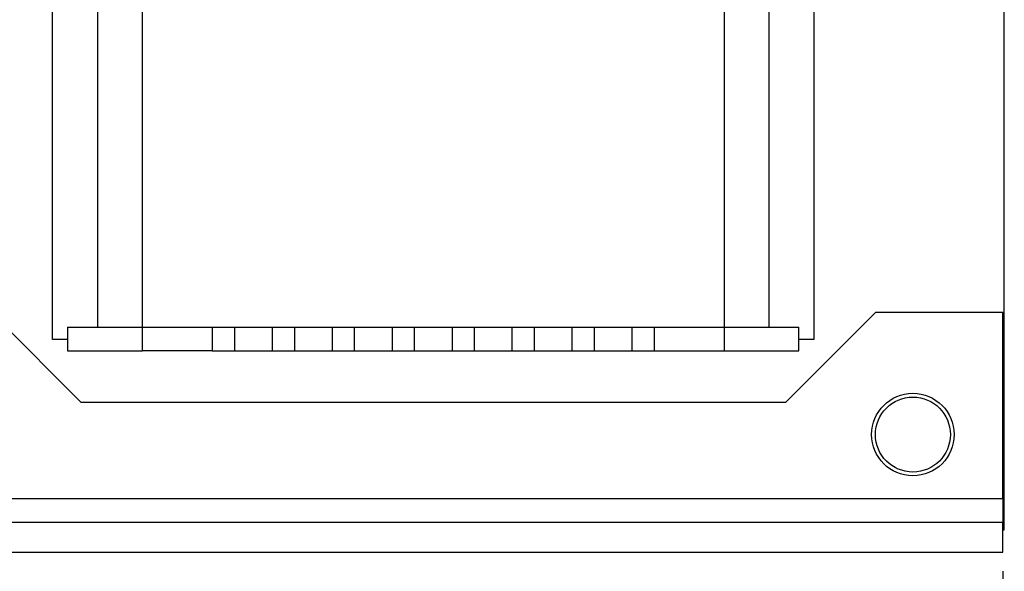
# Model space of a CAD drawing. Header units: inches. Extents: x 0 to 17, y 0 to 11.
# Tile 3 of 24: x 2.8 to 5.4, y 2.1 to 3.6. Entities that reach past the tile are written whole.
import ezdxf

# ---------------------------------------------------------------- set-up
doc = ezdxf.new("R2010")
doc.units = ezdxf.units.IN
doc.header["$MEASUREMENT"] = 0
doc.linetypes.add('SLD-Solid', pattern=[0])
doc.layers.add('DIMENSIONS', color=140, linetype='SLD-Solid', lineweight=25)
doc.styles.add('SLDTEXTSTYLE0', font='GOTHIC.TTF', dxfattribs={"width": 0.913})
doc.dimstyles.new('SLDDIMSTYLE0', dxfattribs={"dimtxt": 0.15, "dimasz": 0.18, "dimexe": 0, "dimexo": 0.0625, "dimgap": 0.0375, "dimtad": 0, "dimtih": 1, "dimtoh": 1, "dimrnd": 1e-09, "dimzin": 12, "dimdsep": 46, "dimtxsty": 'SLDTEXTSTYLE0', "dimsah": 1, "dimcen": 0.09, "dimadec": 0, "dimazin": 3, "dimtfac": 1, "dimtofl": 0, "dimtmove": 0, "dimatfit": 3, "dimfxl": 0, "dimfrac": 2, "dimtolj": 1, "dimtzin": 12, "dimarcsym": 0})

# ---------------------------------------------------------------- blocks, each defined once
blk = doc.blocks.new('_D')
at = {"layer": 'DIMENSIONS'}
for p, q in [((2.4399, 2.1132), (2.4399, 1.6445)), ((5.432, 2.1132), (5.432, 1.6445)), ((2.4399, 1.7695), (3.5648, 1.7695)), ((3.742, 1.7684), (3.6963, 1.7684)), ((3.6963, 1.7684), (3.6963, 1.5302)), ((4.1299, 1.7684), (4.1756, 1.7684)), ((4.1756, 1.7684), (4.1756, 1.5302)), ((5.432, 1.7695), (4.3072, 1.7695)), ((3.6963, 1.5302), (3.742, 1.5302)), ((4.1756, 1.5302), (4.1299, 1.5302))]:
    blk.add_line(p, q, dxfattribs=at)
for points in [[(2.4399, 1.7695), (2.6199, 1.7195), (2.6199, 1.8195)], [(5.432, 1.7695), (5.252, 1.8195), (5.252, 1.7195)]]:
    blk.add_solid(points, dxfattribs=at)
at = {"layer": 'DIMENSIONS', "char_height": 0.15, "attachment_point": 1, "style": 'SLDTEXTSTYLE0'}
for s, insert in [('2.99', (3.742, 1.9904)), ('76.0', (3.742, 1.7218))]:
    blk.add_mtext(s, dxfattribs=dict(at, insert=insert))

msp = doc.modelspace()

# ---------------------------------------------------------------- linework, layer by layer
for p, q in [((5.436, 2.2223), (5.436, 4.2223)), ((3.0541, 4.1903), (3.0541, 2.7543)), ((3.1722, 2.7543), (3.1722, 4.1903)), ((4.6998, 4.1903), (4.6998, 2.7543)), ((4.8179, 2.7543), (4.8179, 4.1903)), ((2.936, 2.7223), (2.936, 4.0448)), ((4.936, 4.0448), (4.936, 2.7223)), ((3.0108, 2.5569), (2.7746, 2.7931)), ((5.0974, 2.7931), (4.8612, 2.5569)), ((5.432, 2.7931), (5.0974, 2.7931)), ((5.432, 2.3045), (5.432, 2.7931)), ((2.9754, 2.7543), (2.9754, 2.6918)), ((2.9754, 2.7543), (3.1722, 2.7543)), ((3.1722, 2.6918), (3.1722, 2.7543)), ((3.1722, 2.7543), (3.3553, 2.7543)), ((3.3553, 2.7543), (3.3553, 2.6918)), ((3.3553, 2.7543), (3.4143, 2.7543)), ((3.4143, 2.6918), (3.4143, 2.7543)), ((3.4143, 2.7543), (3.5128, 2.7543)), ((3.5128, 2.7543), (3.5128, 2.6918)), ((3.5128, 2.7543), (3.5718, 2.7543)), ((3.5718, 2.6918), (3.5718, 2.7543)), ((3.5718, 2.7543), (3.6702, 2.7543)), ((3.6702, 2.7543), (3.6702, 2.6918)), ((3.6702, 2.7543), (3.7293, 2.7543)), ((3.7293, 2.6918), (3.7293, 2.7543)), ((3.7293, 2.7543), (3.8277, 2.7543)), ((3.8277, 2.7543), (3.8277, 2.6918)), ((3.8277, 2.7543), (3.8868, 2.7543)), ((3.8868, 2.7543), (3.9852, 2.7543)), ((3.8868, 2.6918), (3.8868, 2.7543)), ((3.9852, 2.7543), (3.9852, 2.6918)), ((3.9852, 2.7543), (4.0443, 2.7543)), ((4.0443, 2.6918), (4.0443, 2.7543)), ((4.0443, 2.7543), (4.1427, 2.7543)), ((4.1427, 2.7543), (4.1427, 2.6918)), ((4.1427, 2.7543), (4.2017, 2.7543)), ((4.2017, 2.6918), (4.2017, 2.7543)), ((4.2017, 2.7543), (4.3002, 2.7543)), ((4.3002, 2.7543), (4.3002, 2.6918)), ((4.3002, 2.7543), (4.3592, 2.7543)), ((4.3592, 2.6918), (4.3592, 2.7543)), ((4.3592, 2.7543), (4.4576, 2.7543)), ((4.4576, 2.7543), (4.4576, 2.6918)), ((4.4576, 2.7543), (4.5167, 2.7543)), ((4.5167, 2.7543), (4.6998, 2.7543)), ((4.5167, 2.6918), (4.5167, 2.7543)), ((4.6998, 2.7543), (4.6998, 2.6918)), ((4.6998, 2.7543), (4.8966, 2.7543)), ((4.8966, 2.6918), (4.8966, 2.7543)), ((2.9754, 2.7223), (2.936, 2.7223)), ((4.936, 2.7223), (4.8966, 2.7223)), ((2.9754, 2.6918), (3.1722, 2.6918)), ((3.3553, 2.6918), (3.1722, 2.6918)), ((3.3553, 2.6918), (3.4143, 2.6918)), ((3.4143, 2.6918), (3.5128, 2.6918)), ((3.5128, 2.6918), (3.5718, 2.6918)), ((3.5718, 2.6918), (3.6702, 2.6918)), ((3.6702, 2.6918), (3.7293, 2.6918)), ((3.7293, 2.6918), (3.8277, 2.6918)), ((3.8277, 2.6918), (3.8868, 2.6918)), ((3.8868, 2.6918), (3.9852, 2.6918)), ((3.9852, 2.6918), (4.0443, 2.6918)), ((4.0443, 2.6918), (4.1427, 2.6918)), ((4.1427, 2.6918), (4.2017, 2.6918)), ((4.2017, 2.6918), (4.3002, 2.6918)), ((4.3002, 2.6918), (4.3592, 2.6918)), ((4.3592, 2.6918), (4.4576, 2.6918)), ((4.4576, 2.6918), (4.5167, 2.6918)), ((4.5167, 2.6918), (4.6998, 2.6918)), ((4.6998, 2.6918), (4.8966, 2.6918)), ((4.8612, 2.5569), (3.0108, 2.5569)), ((2.4399, 2.3045), (5.432, 2.3045)), ((5.432, 2.3045), (5.432, 2.242)), ((2.4399, 2.242), (5.432, 2.242)), ((5.432, 2.1632), (5.432, 2.242)), ((5.432, 2.2223), (5.436, 2.2223)), ((2.4399, 2.1632), (5.432, 2.1632))]:
    msp.add_line(p, q)
for radius in [0.1083, 0.0984]:
    msp.add_circle((5.1958, 2.4723), radius)

# ---------------------------------------------------------------- dimensions: what is measured, and where the dimension line sits
at = {"layer": 'DIMENSIONS'}
dim = msp.add_linear_dim(base=(5.432, 1.7695), p1=(2.4399, 2.1632), p2=(5.432, 2.1632), dimstyle='SLDDIMSTYLE0', dxfattribs=at)
dim.commit()
dim.dimension.update_dxf_attribs({"geometry": '_D', "text_midpoint": (3.936, 1.7695), "dimtype": 160})

doc.saveas('drawing.dxf')
